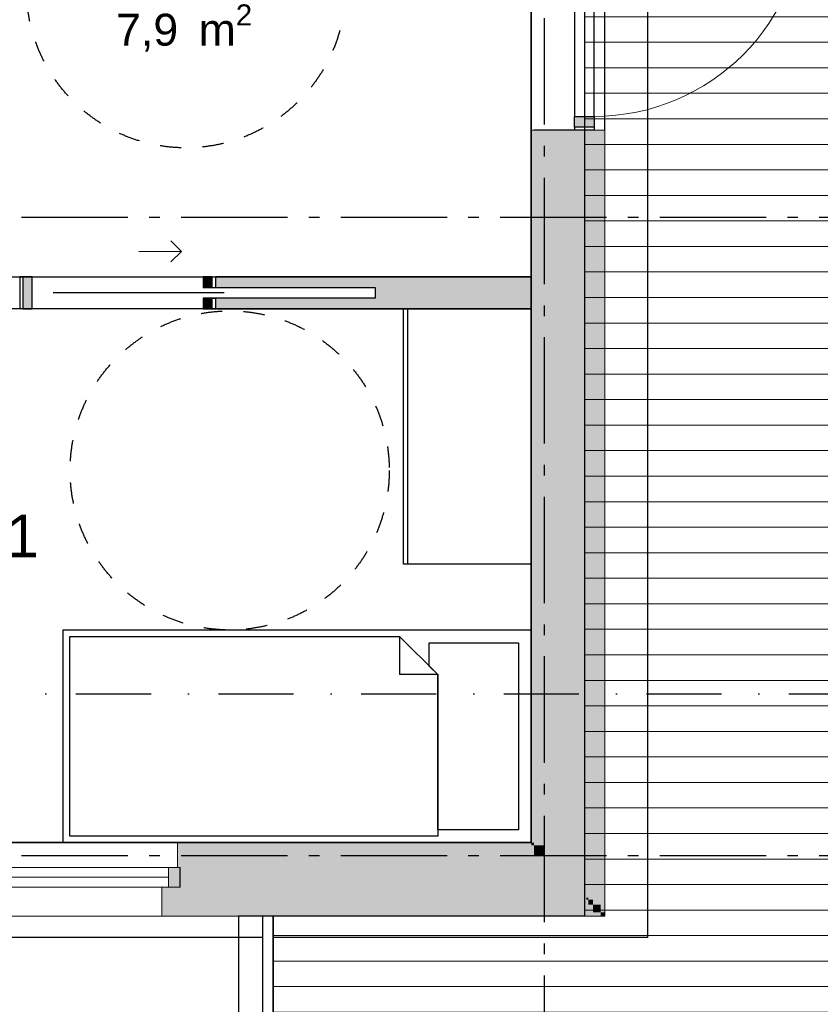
# Model space of a CAD drawing. Header units: millimetres. Extents: x 159314 to 204670, y 149478 to 189280.
# Tile 33 of 43: x 181694 to 185458, y 164694 to 169323. Entities that reach past the tile are written whole.
import ezdxf
from ezdxf.enums import TextEntityAlignment as Align

# ---------------------------------------------------------------- set-up
doc = ezdxf.new("R2010")
doc.units = ezdxf.units.MM
doc.header["$LTSCALE"] = 0.5
doc.header["$MEASUREMENT"] = 0
doc.set_wipeout_variables(frame=1)
for name, pattern in [('Akselinje', [1500, 1000, -200, 100, -200]), ('PLINE', [0]), ('Prikk & stiplet', [1340.555525, 705.555534, -352.777767, 0, -282.222223]), ('Stipling', [400, 200, -200]), ('Wipeout_Contour', [2000, 0, -2000])]:
    doc.linetypes.add(name, pattern=pattern)
for name, color, linetype in [('23-- Yttervegger (Skravur)(Nye konstruksjoner)', 7, 'Continuous'), ('23-- Yttervegger(Nye konstruksjoner)', 7, 'Continuous'), ('231- Bærende yttervegger (Skravur)(Nye konstruksjoner)', 7, 'Continuous'), ('231- Bærende yttervegger(Nye konstruksjoner)', 7, 'Continuous'), ('24-- Innervegger (Skravur)(Nye konstruksjoner)', 7, 'Continuous'), ('24-- Innervegger(Nye konstruksjoner)', 7, 'Continuous'), ('244- Vinduer_ dører_ foldevegger(Nye konstruksjoner)', 7, 'Continuous'), ('25-- Dekker(Nye konstruksjoner)', 7, 'Continuous'), ('251- Frittbærende dekker(Nye konstruksjoner)', 7, 'Continuous'), ('26-- Yttertak(Nye konstruksjoner)', 7, 'Continuous'), ('27-- Fast inventar(Nye konstruksjoner)', 7, 'Continuous'), ('68-- Inventar (løst)(Nye konstruksjoner)', 7, 'Continuous'), ('822- Modullinjer(Nye konstruksjoner)', 7, 'Continuous'), ('852- Snittmarkør', 7, 'Continuous'), ('862- M___Nettoareal(Nye konstruksjoner)', 7, 'Continuous'), ('862- M___Nettoareal(Polylinje)(Nye konstruksjoner)', 7, 'Continuous'), ('862- M___Nettoareal(Tekst)(Nye konstruksjoner)', 7, 'Continuous'), ('878- Annen overflate_visuell informasjon_snusirkler(Nye konstruksjoner)', 7, 'Continuous')]:
    doc.layers.add(name, color=color, linetype=linetype)
for name, color, linetype, lineweight in [('234- Vinduer_ dører_ porter(Nye konstruksjoner)', 7, 'Continuous', 0), ('235- Utvendig kledning og overflate(Nye konstruksjoner)', 7, 'Continuous', 0), ('236- Innvendig kledning og overflate(Nye konstruksjoner)', 7, 'Continuous', 0), ('255- Gulvoverflate(Nye konstruksjoner)', 7, 'Continuous', 0)]:
    doc.layers.add(name, color=color, linetype=linetype, lineweight=lineweight)
doc.styles.add('GENERATED_STYLE_1', font='arial.ttf')
doc.styles.add('GENERATED_STYLE_4', font='arialbd.ttf')

# ---------------------------------------------------------------- blocks, each defined once
blk = doc.blocks.new('Leilighet 6_102_10_1', base_point=(175190.7, 167498.2))
at = {"layer": '862- M___Nettoareal(Polylinje)(Nye konstruksjoner)', "linetype": 'PLINE', "flags": 128}
blk.add_lwpolyline([(176598.9, 172968.7), (176598.9, 165453.7), (184098.9, 165453.7), (184098.9, 172968.7)], close=True, dxfattribs=at)
at = {"layer": '862- M___Nettoareal(Tekst)(Nye konstruksjoner)', "style": 'GENERATED_STYLE_1'}
for tag, height, p in [('DUMMY_861', 300, (176128.6, 167851.8)), ('ROOM_NAME', 300, (174252.9, 167783.2)), ('DUMMY_862', 150, (174252.9, 167380.4))]:
    blk.add_attdef(tag, text='', height=height, dxfattribs=at).set_placement(p, align=Align.TOP_LEFT)
blk = doc.blocks.new('Entre_106_16_1', base_point=(182414.8, 170152.9))
at = {"layer": '862- M___Nettoareal(Polylinje)(Nye konstruksjoner)', "linetype": 'PLINE', "flags": 128}
blk.add_lwpolyline([(180348.9, 168113.7), (184098.9, 168113.7), (184098.9, 170218.3), (180348.9, 170218.3)], close=True, dxfattribs=at)
at = {"layer": '862- M___Nettoareal(Tekst)(Nye konstruksjoner)', "insert": (182147.5, 169394.7), "char_height": 150, "attachment_point": 1, "style": 'GENERATED_STYLE_1'}
blk.add_mtext('\\A1;{\\pql;\\pt0,24100;\\fArial|b0|i0|c0|p0;\\W1.000000;7,9\\fArial|b0|i0|c0|p0;\\W1.000000;\\A1{\\H.66x;\\S^  ;}\\fArial|b0|i0|c0|p0;\\W1.000000; m\\fArial|b0|i0|c0|p0;\\W1.000000;\\A1{\\H.66x;\\S2^  ;}}', dxfattribs=at)
at = {"layer": '862- M___Nettoareal(Tekst)(Nye konstruksjoner)', "style": 'GENERATED_STYLE_1'}
for tag, height, p in [('DUMMY_861', 200, (182803.1, 169745.4)), ('ROOM_NAME', 200, (182147.5, 169699.7)), ('DUMMY_862', 150, (182147.5, 169431.1))]:
    blk.add_attdef(tag, text='', height=height, dxfattribs=at).set_placement(p, align=Align.TOP_LEFT)
blk = doc.blocks.new('Soverom 1_102_18_1', base_point=(180718, 166993.4))
at = {"layer": '862- M___Nettoareal(Polylinje)(Nye konstruksjoner)', "linetype": 'PLINE', "flags": 128}
blk.add_lwpolyline([(184098.9, 167963.7), (180348.9, 167963.7), (180348.9, 165453.7), (184098.9, 165453.7)], close=True, dxfattribs=at)
at = {"layer": '862- M___Nettoareal(Tekst)(Nye konstruksjoner)', "insert": (180433.6, 166690.9), "char_height": 150, "attachment_point": 1, "style": 'GENERATED_STYLE_1'}
blk.add_mtext('\\A1;{\\pql;\\pt0,24100;\\fArial|b0|i0|c0|p0;\\W1.000000;9,4\\fArial|b0|i0|c0|p0;\\W1.000000;\\A1{\\H.66x;\\S^  ;}\\fArial|b0|i0|c0|p0;\\W1.000000; m\\fArial|b0|i0|c0|p0;\\W1.000000;\\A1{\\H.66x;\\S2^  ;}}', dxfattribs=at)
at = {"layer": '862- M___Nettoareal(Tekst)(Nye konstruksjoner)', "style": 'GENERATED_STYLE_1'}
for tag, height, p in [('DUMMY_861', 200, (181759.9, 167041.6)), ('ROOM_NAME', 200, (180433.6, 166995.9)), ('DUMMY_862', 150, (180433.6, 166727.3))]:
    blk.add_attdef(tag, text='', height=height, dxfattribs=at).set_placement(p, align=Align.TOP_LEFT)
blk = doc.blocks.new('Vindu to-fags[8]_1')
at = {"layer": '23-- Yttervegger (Skravur)(Nye konstruksjoner)', "linetype": 'Continuous'}
for points in [[(180558.9, 165244.7), (180639.9, 165244.7), (180639.9, 165336.7), (180558.9, 165336.7)], [(181148.9, 165336.7), (181073.9, 165336.7), (181073.9, 165244.7), (181148.9, 165244.7)], [(181148.9, 165244.7), (181198.9, 165244.7), (181198.9, 165336.7), (181148.9, 165336.7)], [(182448.9, 165336.7), (182392.9, 165336.7), (182392.9, 165244.7), (182448.9, 165244.7)]]:
    blk.add_hatch(color=256, dxfattribs=at).paths.add_polyline_path(points)
at = {"layer": '234- Vinduer_ dører_ porter(Nye konstruksjoner)', "linetype": 'PLINE'}
for p, q in [((182435.9, 165453.7), (180571.9, 165453.7)), ((180639.9, 165336.7), (180558.9, 165336.7)), ((180639.9, 165244.7), (180639.9, 165336.7)), ((181073.9, 165336.7), (180639.9, 165336.7)), ((181148.9, 165336.7), (181073.9, 165336.7)), ((181073.9, 165336.7), (181073.9, 165244.7)), ((181198.9, 165336.7), (181148.9, 165336.7)), ((181198.9, 165244.7), (181198.9, 165336.7)), ((182392.9, 165336.7), (181198.9, 165336.7)), ((182448.9, 165336.7), (182392.9, 165336.7)), ((182392.9, 165336.7), (182392.9, 165244.7)), ((181073.9, 165290.7), (180639.9, 165290.7)), ((182392.9, 165290.7), (181198.9, 165290.7)), ((180558.9, 165244.7), (180639.9, 165244.7)), ((180639.9, 165244.7), (181073.9, 165244.7)), ((181073.9, 165244.7), (181148.9, 165244.7)), ((181148.9, 165244.7), (181198.9, 165244.7)), ((181198.9, 165244.7), (182392.9, 165244.7)), ((182392.9, 165244.7), (182448.9, 165244.7)), ((182361.9, 165107.7), (180645.9, 165107.7))]:
    blk.add_line(p, q, dxfattribs=at)
at = {"layer": '235- Utvendig kledning og overflate(Nye konstruksjoner)', "linetype": 'PLINE'}
for p, q in [((180645.9, 165244.7), (180645.9, 165107.7)), ((182361.9, 165244.7), (182361.9, 165107.7)), ((180558.9, 165107.7), (180645.9, 165107.7)), ((182448.9, 165107.7), (182361.9, 165107.7))]:
    blk.add_line(p, q, dxfattribs=at)
at = {"layer": '236- Innvendig kledning og overflate(Nye konstruksjoner)', "linetype": 'PLINE'}
for p, q in [((180558.9, 165453.7), (180571.9, 165453.7)), ((180571.9, 165336.7), (180571.9, 165453.7)), ((182448.9, 165453.7), (182435.9, 165453.7)), ((182435.9, 165336.7), (182435.9, 165453.7))]:
    blk.add_line(p, q, dxfattribs=at)
at = {"layer": '244- Vinduer_ dører_ foldevegger(Nye konstruksjoner)', "linetype": 'PLINE'}
for p, q in [((180558.9, 165244.7), (180558.9, 165336.7)), ((180558.9, 165244.7), (180558.9, 165336.7)), ((182448.9, 165244.7), (182448.9, 165336.7)), ((182448.9, 165244.7), (182448.9, 165336.7))]:
    blk.add_line(p, q, dxfattribs=at)
blk = doc.blocks.new('Dør[5]_1')
at = {"layer": '23-- Yttervegger (Skravur)(Nye konstruksjoner)', "linetype": 'Continuous'}
for points in [[(184394.9, 169908.3), (184302.9, 169908.3), (184302.9, 169858.3), (184394.9, 169858.3)], [(184302.9, 168818.3), (184394.9, 168818.3), (184394.9, 168868.3), (184302.9, 168868.3)]]:
    blk.add_hatch(color=256, dxfattribs=at).paths.add_polyline_path(points)
at = {"layer": '234- Vinduer_ dører_ porter(Nye konstruksjoner)', "linetype": 'PLINE'}
blk.add_arc((184394.9, 169858.3), 990, 270, 0, dxfattribs=at)
at = {"layer": '235- Utvendig kledning og overflate(Nye konstruksjoner)', "linetype": 'PLINE'}
for p, q in [((184366.9, 169923.3), (184357.9, 169923.3)), ((184366.9, 169923.3), (184357.9, 169923.3)), ((184389.9, 169923.3), (184366.9, 169923.3)), ((184389.9, 169923.3), (184366.9, 169923.3)), ((184394.9, 169923.3), (184389.9, 169923.3)), ((184394.9, 169923.3), (184389.9, 169923.3)), ((184425.9, 169923.3), (184394.9, 169923.3)), ((184444.9, 169923.3), (184425.9, 169923.3)), ((184366.9, 168803.3), (184357.9, 168803.3)), ((184366.9, 168803.3), (184357.9, 168803.3)), ((184389.9, 168803.3), (184366.9, 168803.3)), ((184389.9, 168803.3), (184366.9, 168803.3)), ((184394.9, 168803.3), (184389.9, 168803.3)), ((184394.9, 168803.3), (184389.9, 168803.3)), ((184425.9, 168803.3), (184394.9, 168803.3)), ((184444.9, 168803.3), (184425.9, 168803.3))]:
    blk.add_line(p, q, dxfattribs=at)
at = {"layer": '236- Innvendig kledning og overflate(Nye konstruksjoner)', "linetype": 'PLINE'}
for p, q in [((184111.9, 169923.3), (184098.9, 169923.3)), ((184111.9, 168803.3), (184098.9, 168803.3))]:
    blk.add_line(p, q, dxfattribs=at)
at = {"layer": '244- Vinduer_ dører_ foldevegger(Nye konstruksjoner)', "linetype": 'PLINE'}
for p, q in [((184098.9, 168803.3), (184098.9, 169923.3)), ((184159.9, 169923.3), (184111.9, 169923.3)), ((184302.9, 169923.3), (184159.9, 169923.3)), ((184302.9, 169908.3), (184302.9, 169923.3)), ((184394.9, 169923.3), (184302.9, 169923.3)), ((184357.9, 169923.3), (184302.9, 169923.3)), ((184357.9, 169923.3), (184302.9, 169923.3)), ((184302.9, 169858.3), (184302.9, 169908.3)), ((184302.9, 169908.3), (184394.9, 169908.3)), ((184394.9, 169908.3), (184394.9, 169923.3)), ((184394.9, 169908.3), (184394.9, 169858.3)), ((184444.9, 168803.3), (184444.9, 169923.3)), ((184302.9, 169858.3), (184302.9, 168868.3)), ((184394.9, 169858.3), (184302.9, 169858.3)), ((184394.9, 168868.3), (184394.9, 169858.3)), ((184394.9, 169858.3), (185384.9, 169858.3)), ((184302.9, 168818.3), (184302.9, 168868.3)), ((184302.9, 168868.3), (184394.9, 168868.3)), ((184394.9, 168868.3), (184394.9, 168818.3)), ((184159.9, 168803.3), (184111.9, 168803.3)), ((184302.9, 168803.3), (184159.9, 168803.3)), ((184302.9, 168818.3), (184302.9, 168803.3)), ((184394.9, 168818.3), (184302.9, 168818.3)), ((184394.9, 168803.3), (184302.9, 168803.3)), ((184357.9, 168803.3), (184302.9, 168803.3)), ((184357.9, 168803.3), (184302.9, 168803.3)), ((184394.9, 168818.3), (184394.9, 168803.3))]:
    blk.add_line(p, q, dxfattribs=at)
blk = doc.blocks.new('Skyvedør med pocketkarm[15]_1')
at = {"layer": '24-- Innervegger (Skravur)(Nye konstruksjoner)', "linetype": 'Continuous'}
for points in [[(181708.9, 167963.7), (181751.9, 167963.7), (181751.9, 168113.7), (181708.9, 168113.7)], [(182598.9, 168113.7), (182555.9, 168113.7), (182555.9, 168063.7), (182598.9, 168063.7)], [(182598.9, 168013.7), (182555.9, 168013.7), (182555.9, 167963.7), (182598.9, 167963.7)]]:
    blk.add_hatch(color=256, dxfattribs=at).paths.add_polyline_path(points)
at = {"layer": '234- Vinduer_ dører_ porter(Nye konstruksjoner)', "linetype": 'PLINE'}
for p, q in [((182453.9, 168233.7), (182403.9, 168283.7)), ((182253.9, 168233.7), (182453.9, 168233.7)), ((182453.9, 168233.7), (182403.9, 168183.7))]:
    blk.add_line(p, q, dxfattribs=at)
at = {"layer": '244- Vinduer_ dører_ foldevegger(Nye konstruksjoner)', "linetype": 'PLINE'}
for p, q in [((181693.9, 168113.7), (181693.9, 167963.7)), ((181708.9, 168113.7), (181693.9, 168113.7)), ((181693.9, 168113.7), (181693.9, 167963.7)), ((181693.9, 168113.7), (181693.9, 167963.7)), ((181751.9, 168113.7), (181708.9, 168113.7)), ((181708.9, 168113.7), (181708.9, 167963.7)), ((181751.9, 167963.7), (181751.9, 168113.7)), ((182598.9, 168113.7), (182555.9, 168113.7)), ((182555.9, 168113.7), (182555.9, 168063.7)), ((182598.9, 168113.7), (182613.9, 168113.7)), ((182598.9, 168063.7), (182598.9, 168113.7)), ((182613.9, 168113.7), (182613.9, 168063.7)), ((182613.9, 168113.7), (182613.9, 168063.7)), ((182613.9, 168113.7), (182613.9, 168063.7)), ((182555.9, 168063.7), (182598.9, 168063.7)), ((182598.9, 168063.7), (182613.9, 168063.7)), ((182655.9, 168038.7), (181851.9, 168038.7)), ((182598.9, 168013.7), (182555.9, 168013.7)), ((182555.9, 168013.7), (182555.9, 167963.7)), ((182598.9, 168013.7), (182613.9, 168013.7)), ((182598.9, 167963.7), (182598.9, 168013.7)), ((182613.9, 168013.7), (182613.9, 167963.7)), ((182613.9, 168013.7), (182613.9, 167963.7)), ((182613.9, 168013.7), (182613.9, 167963.7)), ((181708.9, 167963.7), (181693.9, 167963.7)), ((181708.9, 167963.7), (181751.9, 167963.7)), ((182555.9, 167963.7), (182598.9, 167963.7)), ((182598.9, 167963.7), (182613.9, 167963.7))]:
    blk.add_line(p, q, dxfattribs=at)
blk = doc.blocks.new('Seng 01[1]_1', base_point=(181898.9, 165453.7))
at = {"layer": '68-- Inventar (løst)(Nye konstruksjoner)', "linetype": 'PLINE'}
for p, q in [((181898.9, 165453.7), (181898.9, 166453.7)), ((181898.9, 166453.7), (184098.9, 166453.7)), ((183478.9, 166423.7), (183478.9, 166243.7)), ((184098.9, 166453.7), (184098.9, 165453.7)), ((183658.9, 166243.7), (183478.9, 166243.7)), ((184098.9, 165453.7), (181898.9, 165453.7))]:
    blk.add_line(p, q, dxfattribs=at)
at = {"layer": '68-- Inventar (løst)(Nye konstruksjoner)', "linetype": 'PLINE', "flags": 128}
for points in [[(181928.9, 165483.7), (181928.9, 166423.7), (183478.9, 166423.7), (183658.9, 166243.7), (183658.9, 165483.7)], [(183658.9, 166243.7), (183618.9, 166283.7), (183618.9, 166393.7), (184038.9, 166393.7), (184038.9, 165513.7), (183658.9, 165513.7)]]:
    blk.add_lwpolyline(points, close=True, dxfattribs=at)
blk = doc.blocks.new('Garderobe 01[21]_1', base_point=(183498.9, 166763.7))
at = {"layer": '27-- Fast inventar(Nye konstruksjoner)', "linetype": 'PLINE'}
blk.add_line((183518.9, 166763.7), (183518.9, 167963.7), dxfattribs=at)
at = {"layer": '27-- Fast inventar(Nye konstruksjoner)', "linetype": 'PLINE', "flags": 128}
blk.add_lwpolyline([(183498.9, 166763.7), (183498.9, 167963.7), (184098.9, 167963.7), (184098.9, 166763.7)], close=True, dxfattribs=at)
blk = doc.blocks.new('Standard grid marker[151]_1', base_point=(171752.9, 165393.7))
at = {"layer": '822- Modullinjer(Nye konstruksjoner)', "linetype": 'Akselinje'}
blk.add_line((171952.9, 165393.7), (202944.9, 165393.7), dxfattribs=at)
at = {"layer": '822- Modullinjer(Nye konstruksjoner)', "style": 'GENERATED_STYLE_4'}
for tag, p in [('AC_MarkerText_1_0', (171252.9, 165568.7)), ('AC_MarkerText_1_1', (203644.9, 165568.7))]:
    blk.add_attdef(tag, text='', height=350, dxfattribs=at).set_placement(p, align=Align.TOP_CENTER)
blk = doc.blocks.new('Standard grid marker[154]_1', base_point=(184158.9, 188279.7))
at = {"layer": '822- Modullinjer(Nye konstruksjoner)', "linetype": 'Akselinje'}
blk.add_line((184158.9, 188079.7), (184158.9, 150687.7), dxfattribs=at)
at = {"layer": '822- Modullinjer(Nye konstruksjoner)', "style": 'GENERATED_STYLE_4'}
for tag, p in [('AC_MarkerText_1_0', (184158.9, 188954.7)), ('AC_MarkerText_1_1', (184158.9, 150162.7))]:
    blk.add_attdef(tag, text='', height=350, rotation=360, dxfattribs=at).set_placement(p, align=Align.TOP_CENTER)
blk = doc.blocks.new('Standard grid marker[157]_1', base_point=(171752.9, 168393.7))
at = {"layer": '822- Modullinjer(Nye konstruksjoner)', "linetype": 'Akselinje'}
blk.add_line((171952.9, 168393.7), (202944.9, 168393.7), dxfattribs=at)
at = {"layer": '822- Modullinjer(Nye konstruksjoner)', "style": 'GENERATED_STYLE_4'}
for tag, p in [('AC_MarkerText_1_0', (171252.9, 168568.7)), ('AC_MarkerText_1_1', (203644.9, 168568.7))]:
    blk.add_attdef(tag, text='', height=350, dxfattribs=at).set_placement(p, align=Align.TOP_CENTER)

msp = doc.modelspace()

# ---------------------------------------------------------------- hatches: boundary and pattern name
at = {"layer": '23-- Yttervegger (Skravur)(Nye konstruksjoner)', "linetype": 'Continuous'}
for points in [[(184098.9, 165453.7), (184111.9, 165453.7), (184111.9, 168803.3), (184098.9, 168803.3)], [(184111.9, 168803.3), (184111.9, 165440.7), (184159.9, 165440.7), (184159.9, 168803.3)], [(184159.9, 165392.7), (184357.9, 165392.7), (184357.9, 168803.3), (184159.9, 168803.3)], [(184357.9, 168803.3), (184357.9, 165194.7), (184366.9, 165194.7), (184366.9, 168803.3)], [(184366.9, 165185.7), (184389.9, 165185.7), (184389.9, 168803.3), (184366.9, 168803.3)], [(184425.9, 168803.3), (184389.9, 168803.3), (184389.9, 165162.7), (184425.9, 165162.7)], [(184425.9, 165126.7), (184444.9, 165126.7), (184444.9, 168803.3), (184425.9, 168803.3)], [(182435.9, 165453.7), (182435.9, 165336.7), (182448.9, 165336.7), (182448.9, 165440.7), (182448.9, 165453.7)], [(182448.9, 165453.7), (182448.9, 165440.7), (184098.9, 165440.7), (184098.9, 165453.7)], [(184098.9, 165453.7), (184111.9, 165440.7), (184111.9, 165453.7)], [(184098.9, 165440.7), (184111.9, 165440.7), (184098.9, 165453.7)], [(184111.9, 165440.7), (182448.9, 165440.7), (182448.9, 165392.7), (184111.9, 165392.7)], [(184111.9, 165440.7), (184159.9, 165392.7), (184159.9, 165440.7)], [(184111.9, 165392.7), (184159.9, 165392.7), (184111.9, 165440.7)], [(182448.9, 165194.7), (184159.9, 165194.7), (184159.9, 165392.7), (182448.9, 165392.7), (182448.9, 165336.7), (182448.9, 165244.7)], [(184159.9, 165392.7), (184357.9, 165194.7), (184357.9, 165392.7)], [(184159.9, 165194.7), (184357.9, 165194.7), (184159.9, 165392.7)], [(182448.9, 165107.7), (182448.9, 165126.7), (182380.9, 165126.7), (182380.9, 165244.7), (182361.9, 165244.7), (182361.9, 165107.7)], [(182448.9, 165126.7), (182448.9, 165162.7), (182416.9, 165162.7), (182416.9, 165244.7), (182380.9, 165244.7), (182380.9, 165126.7)], [(182448.9, 165162.7), (182448.9, 165185.7), (182439.9, 165185.7), (182439.9, 165244.7), (182416.9, 165244.7), (182416.9, 165162.7)], [(182448.9, 165185.7), (182448.9, 165194.7), (182448.9, 165244.7), (182439.9, 165244.7), (182439.9, 165185.7)], [(182448.9, 165194.7), (182448.9, 165185.7), (184357.9, 165185.7), (184357.9, 165194.7)], [(182448.9, 165185.7), (182448.9, 165162.7), (184366.9, 165162.7), (184366.9, 165185.7)], [(184357.9, 165194.7), (184366.9, 165185.7), (184366.9, 165194.7)], [(184357.9, 165185.7), (184366.9, 165185.7), (184357.9, 165194.7)], [(184366.9, 165185.7), (184389.9, 165162.7), (184389.9, 165185.7)], [(184366.9, 165162.7), (184389.9, 165162.7), (184366.9, 165185.7)], [(182448.9, 165162.7), (182448.9, 165126.7), (184389.9, 165126.7), (184389.9, 165162.7)], [(182448.9, 165126.7), (182448.9, 165107.7), (184425.9, 165107.7), (184425.9, 165126.7)], [(184389.9, 165162.7), (184425.9, 165126.7), (184425.9, 165162.7)], [(184389.9, 165126.7), (184425.9, 165126.7), (184389.9, 165162.7)], [(184425.9, 165126.7), (184444.9, 165107.7), (184444.9, 165126.7)], [(184425.9, 165107.7), (184444.9, 165107.7), (184425.9, 165126.7)]]:
    msp.add_hatch(color=256, dxfattribs=at).paths.add_polyline_path(points)
at = {"layer": '231- Bærende yttervegger (Skravur)(Nye konstruksjoner)', "linetype": 'Continuous'}
for points in [[(182835.5, 165068.7), (182835.5, 165018.7), (182885.5, 165018.7), (182885.5, 165068.7)], [(182835.5, 164968.7), (182835.5, 164918.7), (182885.5, 164918.7), (182885.5, 164968.7)], [(182835.5, 164868.7), (182835.5, 164818.7), (182885.5, 164818.7), (182885.5, 164868.7)], [(182835.5, 164768.7), (182835.5, 164718.7), (182885.5, 164718.7), (182885.5, 164768.7)]]:
    msp.add_hatch(color=256, dxfattribs=at).paths.add_polyline_path(points)
at = {"layer": '24-- Innervegger (Skravur)(Nye konstruksjoner)', "linetype": 'Continuous'}
msp.add_hatch(color=256, dxfattribs=at).paths.add_polyline_path([(182613.9, 168013.7), (182613.9, 167963.7), (184098.9, 167963.7), (184098.9, 168113.7), (182613.9, 168113.7), (182613.9, 168063.7), (183364.9, 168063.7), (183364.9, 168013.7)])
at = {"layer": '255- Gulvoverflate(Nye konstruksjoner)', "linetype": 'Continuous'}
h = msp.add_hatch(dxfattribs=at)
h.set_pattern_fill('LINJER_120_MM_0001', color=256, style=0, pattern_type=2)
h.set_pattern_definition([(0, (188973.87, 180376.58), (0, 120), [])])
h.paths.add_polyline_path([(182885.5, 163179.7), (195827.9, 163179.7), (195827.9, 165203.7), (186264.9, 165203.7), (186264.9, 171018.7), (194294.9, 171018.7), (194294.9, 177287.7), (194294.9, 183129.7), (186222.9, 183129.7), (186222.9, 180629.7), (184348.9, 180629.7), (184348.9, 165107.7), (182885.5, 165107.7)])

# ---------------------------------------------------------------- linework, layer by layer
at = {"layer": '23-- Yttervegger(Nye konstruksjoner)', "linetype": 'PLINE'}
for p, q in [((184159.9, 168803.3), (184111.9, 168803.3)), ((184302.9, 168803.3), (184159.9, 168803.3)), ((184357.9, 168803.3), (184302.9, 168803.3)), ((182448.9, 165244.7), (182448.9, 165336.7))]:
    msp.add_line(p, q, dxfattribs=at)
at = {"layer": '231- Bærende yttervegger(Nye konstruksjoner)', "linetype": 'PLINE', "flags": 128}
for points in [[(182835.5, 165068.7), (182835.5, 165018.7)], [(182885.5, 165068.7), (182835.5, 165068.7)], [(182885.5, 165018.7), (182885.5, 165068.7)], [(182835.5, 165018.7), (182885.5, 165018.7)], [(182835.5, 164968.7), (182835.5, 164918.7)], [(182885.5, 164968.7), (182835.5, 164968.7)], [(182885.5, 164918.7), (182885.5, 164968.7)], [(182835.5, 164918.7), (182885.5, 164918.7)], [(182835.5, 164868.7), (182835.5, 164818.7)], [(182885.5, 164868.7), (182835.5, 164868.7)], [(182885.5, 164818.7), (182885.5, 164868.7)], [(182835.5, 164818.7), (182885.5, 164818.7)], [(182835.5, 164768.7), (182835.5, 164718.7)], [(182885.5, 164768.7), (182835.5, 164768.7)], [(182885.5, 164718.7), (182885.5, 164768.7)], [(182835.5, 164718.7), (182885.5, 164718.7)]]:
    msp.add_lwpolyline(points, dxfattribs=at)
at = {"layer": '235- Utvendig kledning og overflate(Nye konstruksjoner)', "linetype": 'PLINE'}
for p, q in [((184366.9, 168803.3), (184357.9, 168803.3)), ((184389.9, 168803.3), (184366.9, 168803.3)), ((184394.9, 168803.3), (184389.9, 168803.3)), ((184425.9, 168803.3), (184394.9, 168803.3)), ((184444.9, 168803.3), (184425.9, 168803.3)), ((182361.9, 165244.7), (182361.9, 165107.7)), ((182448.9, 165107.7), (182361.9, 165107.7))]:
    msp.add_line(p, q, dxfattribs=at)
at = {"layer": '235- Utvendig kledning og overflate(Nye konstruksjoner)', "linetype": 'PLINE', "flags": 128}
for points in [[(184444.9, 165126.7), (184444.9, 168803.3)], [(184444.9, 165107.7), (184444.9, 165126.7)], [(182448.9, 165107.7), (184444.9, 165107.7)]]:
    msp.add_lwpolyline(points, dxfattribs=at)
at = {"layer": '236- Innvendig kledning og overflate(Nye konstruksjoner)', "linetype": 'PLINE'}
for p, q in [((184111.9, 168803.3), (184098.9, 168803.3)), ((182435.9, 165336.7), (182435.9, 165453.7)), ((182448.9, 165453.7), (182435.9, 165453.7))]:
    msp.add_line(p, q, dxfattribs=at)
at = {"layer": '236- Innvendig kledning og overflate(Nye konstruksjoner)', "linetype": 'PLINE', "flags": 128}
for points in [[(184098.9, 168803.3), (184098.9, 168113.7)], [(184098.9, 167963.7), (184098.9, 165453.7)], [(184098.9, 165453.7), (182448.9, 165453.7)]]:
    msp.add_lwpolyline(points, dxfattribs=at)
at = {"layer": '24-- Innervegger(Nye konstruksjoner)', "linetype": 'PLINE'}
for p, q in [((181693.9, 168113.7), (181693.9, 167963.7)), ((182613.9, 168113.7), (182613.9, 168063.7)), ((182613.9, 168013.7), (182613.9, 167963.7))]:
    msp.add_line(p, q, dxfattribs=at)
at = {"layer": '24-- Innervegger(Nye konstruksjoner)', "linetype": 'PLINE', "flags": 128}
for points in [[(184098.9, 168113.7), (182613.9, 168113.7)], [(182613.9, 167963.7), (184098.9, 167963.7)]]:
    msp.add_lwpolyline(points, dxfattribs=at)
at = {"layer": '244- Vinduer_ dører_ foldevegger(Nye konstruksjoner)', "linetype": 'PLINE'}
for p, q in [((182598.9, 168063.7), (183364.9, 168063.7)), ((183364.9, 168063.7), (183364.9, 168013.7)), ((183364.9, 168013.7), (182598.9, 168013.7))]:
    msp.add_line(p, q, dxfattribs=at)
at = {"layer": '25-- Dekker(Nye konstruksjoner)', "linetype": 'PLINE', "flags": 128}
msp.add_lwpolyline([(182885.5, 163179.7), (195827.9, 163179.7), (195827.9, 165203.7), (186264.9, 165203.7), (186264.9, 171018.7), (194294.9, 171018.7), (194294.9, 177287.7), (194294.9, 183129.7), (186222.9, 183129.7), (186222.9, 180629.7), (184348.9, 180629.7), (184348.9, 165107.7), (182885.5, 165107.7)], close=True, dxfattribs=at)
at = {"layer": '251- Frittbærende dekker(Nye konstruksjoner)', "linetype": 'PLINE', "flags": 128}
msp.add_lwpolyline([(184348.9, 165107.7), (182722.9, 165107.7), (182722.9, 163179.7), (196044.9, 163179.7), (196044.9, 165549.7), (194744.9, 165549.7), (194744.9, 165107.7), (186264.9, 165107.7), (186264.9, 171289.7), (186514.9, 171289.7), (186514.9, 178318.7), (184348.9, 178318.7)], close=True, dxfattribs=at)
at = {"layer": '26-- Yttertak(Nye konstruksjoner)', "linetype": 'PLINE', "flags": 128}
for points in [[(184644.9, 181179.7), (184644.8, 165007.7)], [(184098.9, 180733.7), (184098.8, 165453.7)], [(184098.8, 165453.7), (181148.9, 165453.7)], [(184644.8, 165007.7), (181148.9, 165007.7)]]:
    msp.add_lwpolyline(points, dxfattribs=at)
at = {"layer": '852- Snittmarkør', "linetype": 'Prikk & stiplet'}
msp.add_line((171902.9, 166153.7), (202994.9, 166153.7), dxfattribs=at)
at = {"layer": '878- Annen overflate_visuell informasjon_snusirkler(Nye konstruksjoner)', "linetype": 'Stipling'}
for centre in [(182475.3, 169470.4), (182681.1, 167203.7)]:
    msp.add_circle(centre, 750, dxfattribs=at)

# ---------------------------------------------------------------- block references
at = {"layer": '244- Vinduer_ dører_ foldevegger(Nye konstruksjoner)', "linetype": 'PLINE'}
for name in ['Dør[5]_1', 'Skyvedør med pocketkarm[15]_1', 'Vindu to-fags[8]_1']:
    msp.add_blockref(name, (0, 0), dxfattribs=at)
at = {"layer": '27-- Fast inventar(Nye konstruksjoner)', "linetype": 'PLINE'}
msp.add_blockref('Garderobe 01[21]_1', (183498.9, 166763.7), dxfattribs=at)
at = {"layer": '68-- Inventar (løst)(Nye konstruksjoner)', "linetype": 'PLINE'}
msp.add_blockref('Seng 01[1]_1', (181898.9, 165453.7), dxfattribs=at)
at = {"layer": '822- Modullinjer(Nye konstruksjoner)', "linetype": 'PLINE'}
for name, p in [('Standard grid marker[154]_1', (184158.9, 188279.7)), ('Standard grid marker[157]_1', (171752.9, 168393.7))]:
    msp.add_blockref(name, p, dxfattribs=at)
at = {"layer": '862- M___Nettoareal(Nye konstruksjoner)', "linetype": 'Continuous'}
msp.add_blockref('Leilighet 6_102_10_1', (175190.7, 167498.2), dxfattribs=at)
ref = msp.add_blockref('Entre_106_16_1', (182414.8, 170152.9), dxfattribs=at)
ref.add_attrib('ROOM_NAME', 'Entre', dxfattribs={"layer": '862- M___Nettoareal(Tekst)(Nye konstruksjoner)', "color": 7, "height": 200, "style": 'GENERATED_STYLE_1'}).set_placement((182147.5, 169699.7), align=Align.TOP_LEFT)
ref = msp.add_blockref('Soverom 1_102_18_1', (180718, 166993.4), dxfattribs=at)
ref.add_attrib('ROOM_NAME', 'Soverom 1', dxfattribs={"layer": '862- M___Nettoareal(Tekst)(Nye konstruksjoner)', "color": 7, "height": 200, "style": 'GENERATED_STYLE_1'}).set_placement((180433.6, 166995.9), align=Align.TOP_LEFT)

# ---------------------------------------------------------------- next in the draw order: wipeouts: each hides what was drawn before it
at = {"linetype": 'Wipeout_Contour', "ltscale": 982906.808492}
msp.add_wipeout([(182885.5, 163179.7), (182885.5, 165107.7), (182835.5, 165107.7), (182835.5, 163179.7)], dxfattribs=at).dxf.layer = '231- Bærende yttervegger (Skravur)(Nye konstruksjoner)'

# ---------------------------------------------------------------- next in the draw order: linework, layer by layer
at = {"layer": '231- Bærende yttervegger(Nye konstruksjoner)', "linetype": 'PLINE', "flags": 128}
for points in [[(182885.5, 165107.7), (182835.5, 165107.7)], [(182835.5, 165107.7), (182835.5, 163179.7)], [(182885.5, 163179.7), (182885.5, 165107.7)]]:
    msp.add_lwpolyline(points, dxfattribs=at)

# ---------------------------------------------------------------- next in the draw order: block references
at = {"layer": '822- Modullinjer(Nye konstruksjoner)', "linetype": 'PLINE'}
msp.add_blockref('Standard grid marker[151]_1', (171752.9, 165393.7), dxfattribs=at)

doc.saveas('drawing.dxf')
